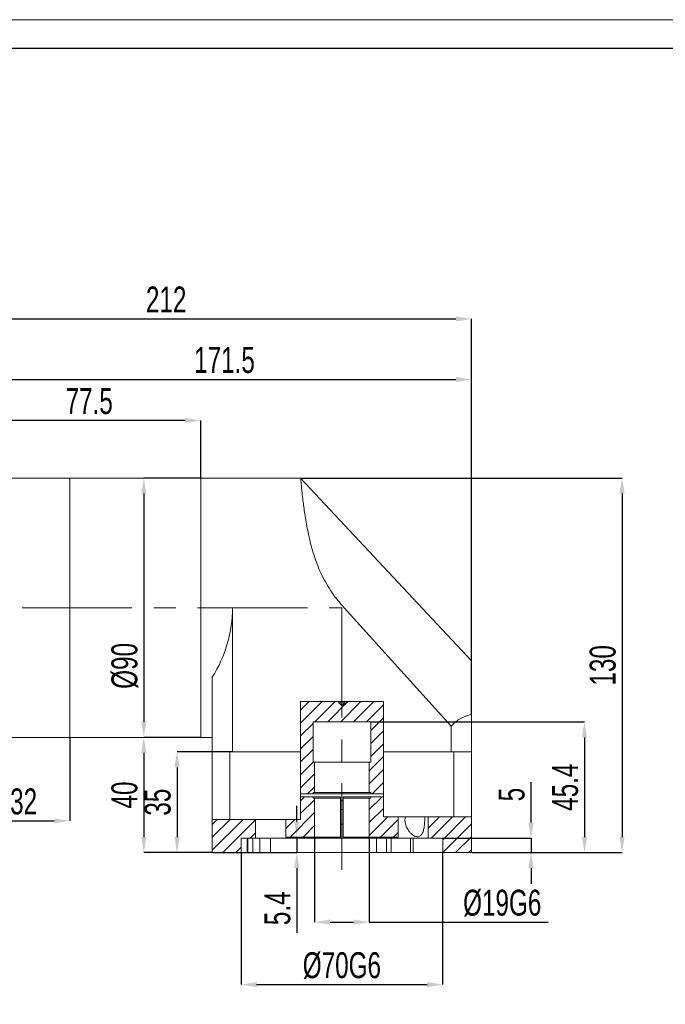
# Model space of a CAD drawing. Header units: millimetres. Extents: x 0 to 279, y 0 to 197.
# Tile 3 of 4: x 104 to 178, y 83 to 197. Entities that reach past the tile are written whole.
import ezdxf

# ---------------------------------------------------------------- set-up
doc = ezdxf.new("R2010")
doc.units = ezdxf.units.MM
doc.linetypes.add('CENTER2', pattern=[28.575, 19.05, -3.175, 3.175, -3.175])
doc.linetypes.add('CENTERX2', pattern=[20.32, 12.7, -2.54, 2.54, -2.54])
doc.layers.add('3中心线层', color=1, linetype='CENTER2')
doc.layers.add('6文字层', color=3, linetype='Continuous')
doc.layers.add('图框_外框线', color=7, linetype='Continuous', lineweight=18)
doc.styles.add('SLDTEXTSTYLE1', font='TXT', dxfattribs={"width": 0.7})
doc.dimstyles.new('SLDDIMSTYLE3', dxfattribs={"dimtxt": 3, "dimasz": 1.8, "dimexe": 0, "dimexo": 0.0625, "dimgap": 0.75, "dimtad": 1, "dimlfac": 3, "dimrnd": 1e-09, "dimzin": 12, "dimdsep": 46, "dimtxsty": 'SLDTEXTSTYLE1', "dimsah": 1, "dimcen": 0.09, "dimadec": 0, "dimazin": 3, "dimtfac": 1, "dimtofl": 0, "dimtmove": 0, "dimatfit": 3, "dimfxl": 1, "dimfrac": 2, "dimtolj": 1, "dimtzin": 12, "dimarcsym": 0})
doc.dimstyles.new('SLDDIMSTYLE6', dxfattribs={"dimtxt": 3, "dimasz": 1.8, "dimexe": 0, "dimexo": 0.0625, "dimgap": 0.75, "dimtad": 1, "dimlfac": 3, "dimrnd": 1e-09, "dimzin": 12, "dimdsep": 46, "dimtxsty": 'SLDTEXTSTYLE1', "dimsah": 1, "dimcen": 0.09, "dimadec": 0, "dimazin": 3, "dimtfac": 1, "dimtmove": 0, "dimatfit": 0, "dimfxl": 1, "dimfrac": 2, "dimtolj": 1, "dimtzin": 12, "dimarcsym": 0})
doc.dimstyles.new('SLDDIMSTYLE7', dxfattribs={"dimtxt": 3, "dimasz": 1.8, "dimexe": 0, "dimexo": 0.0625, "dimgap": 0.75, "dimtad": 1, "dimlfac": 3, "dimrnd": 1e-09, "dimzin": 12, "dimdsep": 46, "dimtxsty": 'SLDTEXTSTYLE1', "dimsah": 1, "dimcen": 0.09, "dimadec": 0, "dimazin": 3, "dimtfac": 1, "dimtofl": 0, "dimtmove": 0, "dimatfit": 3, "dimfxl": 1, "dimfrac": 2, "dimtolj": 1, "dimarcsym": 0})
doc.dimstyles.new('SLDDIMSTYLE8', dxfattribs={"dimtxt": 3, "dimasz": 1.8, "dimexe": 0, "dimexo": 0.0625, "dimgap": 0.75, "dimtad": 1, "dimlfac": 3, "dimrnd": 1e-09, "dimzin": 12, "dimdsep": 46, "dimtxsty": 'SLDTEXTSTYLE1', "dimsah": 1, "dimcen": 0.09, "dimadec": 0, "dimazin": 3, "dimtfac": 1, "dimtofl": 0, "dimtmove": 0, "dimatfit": 3, "dimfxl": 1, "dimfrac": 2, "dimtolj": 1, "dimarcsym": 0})
pattern_1 = [(45, (-16.042, 0.8772), (-0.7483547, 0.7483547), [])]

# ---------------------------------------------------------------- blocks, each defined once
blk = doc.blocks.new('*D66')
at = {"layer": '6文字层', "color": 0, "lineweight": -2}
for p, q in [((85.37, 132.51), (85.37, 162.52)), ((87.17, 162.52), (154.24, 162.52)), ((156.04, 116.8), (156.04, 162.52))]:
    blk.add_line(p, q, dxfattribs=at)
at = {"layer": '6文字层', "color": 0}
for points in [[(87.17, 162.82), (87.17, 162.22), (85.37, 162.52)], [(154.24, 162.22), (154.24, 162.82), (156.04, 162.52)]]:
    blk.add_solid(points, dxfattribs=at)
at = {"layer": 'Defpoints', "color": 0}
for p in [(156.04, 162.52), (85.37, 132.44), (156.04, 116.74)]:
    blk.add_point(p, dxfattribs=at)
at = {"layer": '6文字层', "color": 0, "insert": (120.7, 166.27), "char_height": 3, "attachment_point": 2, "style": 'SLDTEXTSTYLE1'}
blk.add_mtext('\\A1;212', dxfattribs=at)
blk = doc.blocks.new('*D67')
at = {"layer": '6文字层', "color": 0, "lineweight": -2}
for p, q in [((98.87, 144.17), (98.87, 150.77)), ((122.9, 150.77), (100.67, 150.77)), ((124.7, 144.17), (124.7, 150.77))]:
    blk.add_line(p, q, dxfattribs=at)
at = {"layer": '6文字层', "color": 0}
for points in [[(100.67, 151.07), (100.67, 150.47), (98.87, 150.77)], [(122.9, 150.47), (122.9, 151.07), (124.7, 150.77)]]:
    blk.add_solid(points, dxfattribs=at)
at = {"layer": 'Defpoints', "color": 0}
for p in [(98.87, 150.77), (98.87, 144.11), (124.7, 144.11)]:
    blk.add_point(p, dxfattribs=at)
at = {"layer": '6文字层', "color": 0, "insert": (111.79, 154.52), "char_height": 3, "attachment_point": 2, "style": 'SLDTEXTSTYLE1'}
blk.add_mtext('\\A1;77.5', dxfattribs=at)
blk = doc.blocks.new('*D68')
at = {"layer": '6文字层', "color": 0, "lineweight": -2}
for p, q in [((98.87, 144.17), (98.87, 155.52)), ((100.67, 155.52), (154.24, 155.52)), ((156.04, 116.8), (156.04, 155.52))]:
    blk.add_line(p, q, dxfattribs=at)
at = {"layer": '6文字层', "color": 0}
for points in [[(100.67, 155.82), (100.67, 155.22), (98.87, 155.52)], [(154.24, 155.22), (154.24, 155.82), (156.04, 155.52)]]:
    blk.add_solid(points, dxfattribs=at)
at = {"layer": 'Defpoints', "color": 0}
for p in [(156.04, 155.52), (98.87, 144.11), (156.04, 116.74)]:
    blk.add_point(p, dxfattribs=at)
at = {"layer": '6文字层', "color": 0, "insert": (127.45, 159.27), "char_height": 3, "attachment_point": 2, "style": 'SLDTEXTSTYLE1'}
blk.add_mtext('\\A1;171.5', dxfattribs=at)
blk = doc.blocks.new('*D75')
at = {"layer": '6文字层', "color": 0, "lineweight": -2}
for p, q in [((98.87, 114.05), (98.87, 104.45)), ((109.54, 114.05), (109.54, 104.45)), ((100.67, 104.45), (107.74, 104.45))]:
    blk.add_line(p, q, dxfattribs=at)
at = {"layer": '6文字层', "color": 0}
for points in [[(100.67, 104.75), (100.67, 104.15), (98.87, 104.45)], [(107.74, 104.15), (107.74, 104.75), (109.54, 104.45)]]:
    blk.add_solid(points, dxfattribs=at)
at = {"layer": 'Defpoints', "color": 0}
for p in [(98.87, 114.11), (109.54, 114.11), (109.54, 104.45)]:
    blk.add_point(p, dxfattribs=at)
at = {"layer": '6文字层', "color": 0, "insert": (104.2, 108.2), "char_height": 3, "attachment_point": 2, "style": 'SLDTEXTSTYLE1'}
blk.add_mtext('\\A1;32', dxfattribs=at)
blk = doc.blocks.new('*D76')
at = {"layer": '6文字层', "color": 0, "lineweight": -2}
for p, q in [((124.64, 114.11), (118.11, 114.11)), ((118.11, 112.31), (118.11, 102.58)), ((125.98, 100.78), (118.11, 100.78))]:
    blk.add_line(p, q, dxfattribs=at)
at = {"layer": '6文字层', "color": 0}
for points in [[(118.41, 112.31), (117.81, 112.31), (118.11, 114.11)], [(117.81, 102.58), (118.41, 102.58), (118.11, 100.78)]]:
    blk.add_solid(points, dxfattribs=at)
at = {"layer": 'Defpoints', "color": 0}
for p in [(124.7, 114.11), (118.11, 100.78), (126.04, 100.78)]:
    blk.add_point(p, dxfattribs=at)
at = {"layer": '6文字层', "color": 0, "insert": (114.36, 107.44), "char_height": 3, "attachment_point": 2, "rotation": 90, "style": 'SLDTEXTSTYLE1'}
blk.add_mtext('\\A1;40', dxfattribs=at)
blk = doc.blocks.new('*D77')
at = {"layer": '6文字层', "color": 0, "lineweight": -2}
for p, q in [((128.31, 112.44), (121.96, 112.44)), ((121.96, 110.64), (121.96, 102.58)), ((125.98, 100.78), (121.96, 100.78))]:
    blk.add_line(p, q, dxfattribs=at)
at = {"layer": '6文字层', "color": 0}
for points in [[(122.26, 110.64), (121.66, 110.64), (121.96, 112.44)], [(121.66, 102.58), (122.26, 102.58), (121.96, 100.78)]]:
    blk.add_solid(points, dxfattribs=at)
at = {"layer": 'Defpoints', "color": 0}
for p in [(128.37, 112.44), (121.96, 100.78), (126.04, 100.78)]:
    blk.add_point(p, dxfattribs=at)
at = {"layer": '6文字层', "color": 0, "insert": (118.21, 106.61), "char_height": 3, "attachment_point": 2, "rotation": 90, "style": 'SLDTEXTSTYLE1'}
blk.add_mtext('\\A1;35', dxfattribs=at)
blk = doc.blocks.new('*D78')
at = {"layer": '6文字层', "color": 0, "lineweight": -2}
for p, q in [((136.33, 144.11), (173.47, 144.11)), ((173.47, 142.31), (173.47, 102.58)), ((156.1, 100.78), (173.47, 100.78))]:
    blk.add_line(p, q, dxfattribs=at)
at = {"layer": '6文字层', "color": 0}
for points in [[(173.77, 142.31), (173.17, 142.31), (173.47, 144.11)], [(173.17, 102.58), (173.77, 102.58), (173.47, 100.78)]]:
    blk.add_solid(points, dxfattribs=at)
at = {"layer": 'Defpoints', "color": 0}
for p in [(136.26, 144.11), (156.04, 100.78), (173.47, 100.78)]:
    blk.add_point(p, dxfattribs=at)
at = {"layer": '6文字层', "color": 0, "insert": (169.72, 122.44), "char_height": 3, "attachment_point": 2, "rotation": 90, "style": 'SLDTEXTSTYLE1'}
blk.add_mtext('\\A1;130', dxfattribs=at)
blk = doc.blocks.new('*D79')
at = {"layer": '6文字层', "color": 0, "lineweight": -2}
for p, q in [((144.43, 115.91), (169.12, 115.91)), ((169.12, 114.11), (169.12, 102.58)), ((156.1, 100.78), (169.12, 100.78))]:
    blk.add_line(p, q, dxfattribs=at)
at = {"layer": '6文字层', "color": 0}
for points in [[(169.42, 114.11), (168.82, 114.11), (169.12, 115.91)], [(168.82, 102.58), (169.42, 102.58), (169.12, 100.78)]]:
    blk.add_solid(points, dxfattribs=at)
at = {"layer": 'Defpoints', "color": 0}
for p in [(144.37, 115.91), (156.04, 100.78), (169.12, 100.78)]:
    blk.add_point(p, dxfattribs=at)
at = {"layer": '6文字层', "color": 0, "insert": (165.37, 108.34), "char_height": 3, "attachment_point": 2, "rotation": 90, "style": 'SLDTEXTSTYLE1'}
blk.add_mtext('\\A1;45.4', dxfattribs=at)
blk = doc.blocks.new('*D80')
at = {"layer": '6文字层', "color": 0, "lineweight": -2}
for p, q in [((162.93, 104.24), (162.93, 108.94)), ((152.77, 102.44), (162.93, 102.44)), ((162.93, 102.44), (162.93, 100.78)), ((156.1, 100.78), (162.93, 100.78)), ((162.93, 98.98), (162.93, 97.18))]:
    blk.add_line(p, q, dxfattribs=at)
at = {"layer": '6文字层', "color": 0}
for points in [[(162.63, 104.24), (163.23, 104.24), (162.93, 102.44)], [(163.23, 98.98), (162.63, 98.98), (162.93, 100.78)]]:
    blk.add_solid(points, dxfattribs=at)
at = {"layer": 'Defpoints', "color": 0}
for p in [(152.7, 102.44), (156.04, 100.78), (162.93, 100.78)]:
    blk.add_point(p, dxfattribs=at)
at = {"layer": '6文字层', "color": 0, "insert": (159.18, 107.49), "char_height": 3, "attachment_point": 2, "rotation": 90, "style": 'SLDTEXTSTYLE1'}
blk.add_mtext('\\A1;5', dxfattribs=at)
blk = doc.blocks.new('*D81')
at = {"layer": '6文字层', "color": 0, "lineweight": -2}
for p, q in [((135.82, 104.38), (135.82, 106.18)), ((134.6, 102.58), (135.82, 102.58)), ((135.82, 102.58), (135.82, 100.78)), ((126.1, 100.78), (135.82, 100.78)), ((135.82, 98.98), (135.82, 91.48))]:
    blk.add_line(p, q, dxfattribs=at)
at = {"layer": '6文字层', "color": 0}
for points in [[(135.52, 104.38), (136.12, 104.38), (135.82, 102.58)], [(136.12, 98.98), (135.52, 98.98), (135.82, 100.78)]]:
    blk.add_solid(points, dxfattribs=at)
at = {"layer": 'Defpoints', "color": 0}
for p in [(134.54, 102.58), (126.04, 100.78), (135.82, 100.78)]:
    blk.add_point(p, dxfattribs=at)
at = {"layer": '6文字层', "color": 0, "insert": (132.07, 94.33), "char_height": 3, "attachment_point": 2, "rotation": 90, "style": 'SLDTEXTSTYLE1'}
blk.add_mtext('\\A1;5.4', dxfattribs=at)
blk = doc.blocks.new('*D82')
at = {"layer": '6文字层', "color": 0, "lineweight": -2}
for p, q in [((137.87, 102.52), (137.87, 92.73)), ((144.2, 102.52), (144.2, 92.73)), ((139.67, 92.73), (142.4, 92.73)), ((144.2, 92.73), (164.9, 92.73))]:
    blk.add_line(p, q, dxfattribs=at)
at = {"layer": '6文字层', "color": 0}
for points in [[(139.67, 93.03), (139.67, 92.43), (137.87, 92.73)], [(142.4, 92.43), (142.4, 93.03), (144.2, 92.73)]]:
    blk.add_solid(points, dxfattribs=at)
at = {"layer": 'Defpoints', "color": 0}
for p in [(137.87, 102.58), (144.2, 102.58), (144.2, 92.73)]:
    blk.add_point(p, dxfattribs=at)
at = {"layer": '6文字层', "color": 0, "insert": (159.6, 96.48), "char_height": 3, "attachment_point": 2, "style": 'SLDTEXTSTYLE1'}
blk.add_mtext('\\A1;%%c19G6', dxfattribs=at)
blk = doc.blocks.new('*D83')
at = {"layer": '6文字层', "color": 0, "lineweight": -2}
for p, q in [((129.37, 100.72), (129.37, 85.5)), ((152.7, 100.72), (152.7, 85.5)), ((131.17, 85.5), (150.9, 85.5))]:
    blk.add_line(p, q, dxfattribs=at)
at = {"layer": '6文字层', "color": 0}
for points in [[(131.17, 85.8), (131.17, 85.2), (129.37, 85.5)], [(150.9, 85.2), (150.9, 85.8), (152.7, 85.5)]]:
    blk.add_solid(points, dxfattribs=at)
at = {"layer": 'Defpoints', "color": 0}
for p in [(129.37, 100.78), (152.7, 100.78), (152.7, 85.5)]:
    blk.add_point(p, dxfattribs=at)
at = {"layer": '6文字层', "color": 0, "insert": (141.04, 89.25), "char_height": 3, "attachment_point": 2, "style": 'SLDTEXTSTYLE1'}
blk.add_mtext('\\A1;%%c70G6', dxfattribs=at)
blk = doc.blocks.new('*D85')
at = {"layer": '6文字层', "color": 0, "lineweight": -2}
for p, q in [((124.64, 144.11), (118.11, 144.11)), ((118.11, 142.31), (118.11, 115.91)), ((124.64, 114.11), (118.11, 114.11))]:
    blk.add_line(p, q, dxfattribs=at)
at = {"layer": '6文字层', "color": 0}
for points in [[(118.41, 142.31), (117.81, 142.31), (118.11, 144.11)], [(117.81, 115.91), (118.41, 115.91), (118.11, 114.11)]]:
    blk.add_solid(points, dxfattribs=at)
at = {"layer": 'Defpoints', "color": 0}
for p in [(124.7, 144.11), (118.11, 114.11), (124.7, 114.11)]:
    blk.add_point(p, dxfattribs=at)
at = {"layer": '6文字层', "color": 0, "insert": (114.36, 122.38), "char_height": 3, "attachment_point": 2, "rotation": 90, "style": 'SLDTEXTSTYLE1'}
blk.add_mtext('\\A1;%%c90', dxfattribs=at)

msp = doc.modelspace()

# ---------------------------------------------------------------- hatches: boundary and pattern name
at = {"linetype": 'Continuous', "lineweight": 0}
h = msp.add_hatch(dxfattribs=at)
h.set_pattern_fill('ANSI31', scale=0.333333, style=0)
h.set_pattern_definition(pattern_1)
edge = h.paths.add_edge_path(flags=0)
edge.add_line((136.262706, 107.577979), (137.704719, 107.577979))
edge.add_line((137.704719, 107.577979), (137.704719, 107.744646))
edge.add_line((137.704719, 107.744646), (137.871386, 107.744646))
edge.add_line((137.871386, 107.744646), (137.871386, 111.244646))
edge.add_line((137.871386, 111.244646), (137.704719, 111.244646))
edge.add_line((137.704719, 111.244646), (137.704719, 115.911312))
edge.add_line((137.704719, 115.911312), (144.371378, 115.911312))
edge.add_line((144.371378, 115.911312), (144.371378, 111.244646))
edge.add_line((144.371378, 111.244646), (144.204711, 111.244646))
edge.add_line((144.204711, 111.244646), (144.204711, 107.744646))
edge.add_line((144.204711, 107.744646), (144.371378, 107.744646))
edge.add_line((144.371378, 107.744646), (144.371378, 107.577979))
edge.add_line((144.371378, 107.577979), (145.850991, 107.577979))
edge.add_line((145.850991, 107.577979), (145.850991, 118.249936))
edge.add_line((145.850991, 118.249936), (141.371339, 118.249936))
edge.add_line((141.371339, 118.249936), (141.371339, 118.111312))
edge.add_spline(control_points=[(141.371339, 118.111312), (141.351568, 118.091544), (141.331797, 118.071775), (141.312025, 118.052008), (141.222897, 117.962897), (141.145812, 117.859468), (141.043622, 117.7857), (141.042389, 117.784809), (141.041066, 117.783952), (141.039601, 117.783543), (141.038906, 117.783349), (141.038161, 117.783275), (141.037444, 117.783356), (141.036729, 117.783436), (141.036026, 117.783661), (141.03537, 117.783956), (141.032921, 117.785053), (141.030852, 117.786884), (141.028822, 117.788641), (141.020857, 117.795534), (141.013484, 117.803087), (141.005985, 117.810485), (140.976023, 117.840039), (140.94632, 117.869854), (140.916547, 117.899598), (140.845929, 117.970148), (140.775346, 118.040733), (140.704758, 118.111312)], knot_values=[0.0053614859, 0.0053614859, 0.0053614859, 0.0053614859, 0.0056131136, 0.0056131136, 0.0056131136, 0.0067474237, 0.0067474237, 0.0067474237, 0.0067610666, 0.0067610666, 0.0067610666, 0.0067674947, 0.0067674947, 0.0067674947, 0.0067738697, 0.0067738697, 0.0067738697, 0.0067978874, 0.0067978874, 0.0067978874, 0.0068918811, 0.0068918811, 0.0068918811, 0.0072673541, 0.0072673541, 0.0072673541, 0.0081579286, 0.0081579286, 0.0081579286, 0.0081579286], weights=[1, 1, 1, 1, 1, 1, 1, 1, 1, 1, 1, 1, 1, 1, 1, 1, 1, 1, 1, 1, 1, 1, 1, 1, 1, 1, 1, 1], degree=3, periodic=0)
edge.add_line((140.704758, 118.111312), (140.704758, 118.249936))
edge.add_line((140.704758, 118.249936), (136.262706, 118.249936))
edge.add_line((136.262706, 118.249936), (136.262706, 107.577979))
h = msp.add_hatch(dxfattribs=at)
h.set_pattern_fill('ANSI31', scale=0.333333, style=0)
h.set_pattern_definition(pattern_1)
h.paths.add_polyline_path([(134.538048, 102.577979), (137.871386, 102.577979), (137.871386, 107.077979), (137.704719, 107.077979), (137.704719, 107.244646), (136.262706, 107.244646), (136.262706, 104.611312), (134.538051, 104.611312)], flags=0)
h = msp.add_hatch(dxfattribs=at)
h.set_pattern_fill('ANSI31', scale=0.333333, style=0)
h.set_pattern_definition(pattern_1)
h.paths.add_polyline_path([(147.538046, 104.911312), (145.850991, 104.911312), (145.850991, 107.244646), (144.371378, 107.244646), (144.371378, 107.077979), (144.204711, 107.077979), (144.204711, 102.577979), (147.538048, 102.577979)], flags=0)
h = msp.add_hatch(dxfattribs=at)
h.set_pattern_fill('ANSI31', scale=0.333333, style=0)
h.set_pattern_definition(pattern_1)
h.paths.add_polyline_path([(151.038047, 102.444646), (152.704714, 102.444646), (152.704714, 100.777979), (156.038048, 100.777979), (156.038048, 104.911312), (151.038047, 104.911312)], flags=0)
h = msp.add_hatch(dxfattribs=at)
h.set_pattern_fill('ANSI31', scale=0.333333, style=0)
h.set_pattern_definition(pattern_1)
h.paths.add_polyline_path([(131.03805, 104.611312), (126.038048, 104.611312), (126.038048, 100.777979), (129.371383, 100.777979), (129.371383, 102.444646), (131.03805, 102.444646)], flags=0)

# ---------------------------------------------------------------- linework, layer by layer
at = {"color": 7, "linetype": 'Continuous', "lineweight": 15}
for p, q in [((109.538048, 144.111312), (98.871382, 144.111312)), ((124.704715, 144.111312), (109.538048, 144.111312)), ((109.538048, 144.111312), (109.538048, 126.464648)), ((109.538048, 144.111312), (109.538048, 114.111312)), ((136.263154, 144.111312), (124.704715, 144.111312)), ((124.704715, 144.111312), (124.704715, 126.464648)), ((124.704715, 114.111312), (124.704715, 144.111312)), ((156.0436, 122.950335), (136.265494, 144.108309)), ((128.371382, 129.111312), (128.371382, 112.444646)), ((153.704715, 115.403638), (141.286275, 129.111312)), ((109.538048, 126.464648), (109.538048, 114.111312)), ((124.704715, 126.464648), (124.704715, 114.111312)), ((126.038048, 112.444646), (126.038048, 121.076665)), ((136.262706, 118.249936), (145.850991, 118.249936)), ((136.262706, 112.444646), (136.262706, 118.249936)), ((140.704758, 118.111312), (140.704758, 118.249936)), ((140.704758, 118.111312), (141.371339, 118.111312)), ((141.371339, 118.249936), (141.371339, 118.111312)), ((145.850991, 118.249936), (145.850991, 112.444646)), ((156.038048, 116.741171), (156.038048, 112.444646)), ((137.704719, 115.911312), (144.371378, 115.911312)), ((137.704719, 111.244646), (137.704719, 115.911312)), ((144.371378, 115.911312), (144.371378, 111.244646)), ((153.704715, 112.444646), (153.704715, 115.403638)), ((98.871382, 114.111312), (109.538048, 114.111312)), ((109.538048, 114.111312), (124.704715, 114.111312)), ((124.704715, 114.111312), (126.038048, 114.111312)), ((128.062644, 112.444646), (126.038048, 112.444646)), ((126.038048, 104.611312), (126.038048, 112.444646)), ((128.062644, 112.444646), (128.062644, 104.611312)), ((136.262706, 112.444646), (128.062644, 112.444646)), ((136.262706, 112.444646), (128.371382, 112.444646)), ((136.262706, 112.444646), (136.262706, 104.611312)), ((154.013453, 112.444646), (145.850991, 112.444646)), ((145.850991, 104.911312), (145.850991, 112.444646)), ((153.704715, 112.444646), (145.850991, 112.444646)), ((154.013453, 104.911312), (154.013453, 112.444646)), ((156.038048, 112.444646), (154.013453, 112.444646)), ((156.038048, 112.444646), (156.038048, 104.911312)), ((137.871386, 111.244646), (137.704719, 111.244646)), ((144.204711, 111.244646), (137.871386, 111.244646)), ((137.871386, 107.744646), (137.871386, 111.244646)), ((144.204711, 111.244646), (144.204711, 107.744646)), ((144.371378, 111.244646), (144.204711, 111.244646)), ((136.262706, 107.577979), (137.704719, 107.577979)), ((136.262706, 107.244646), (137.704719, 107.244646)), ((137.704719, 107.577979), (137.704719, 107.744646)), ((137.704719, 107.744646), (137.871386, 107.744646)), ((137.704719, 107.577979), (144.371378, 107.577979)), ((137.704719, 107.077979), (137.704719, 107.244646)), ((137.704719, 107.244646), (140.871382, 107.244646)), ((144.204711, 107.744646), (137.871386, 107.744646)), ((140.871382, 107.244646), (140.871382, 107.077979)), ((141.204715, 107.077979), (141.204715, 107.244646)), ((141.204715, 107.244646), (144.371378, 107.244646)), ((144.204711, 107.744646), (144.371378, 107.744646)), ((144.371378, 107.744646), (144.371378, 107.577979)), ((144.371378, 107.577979), (145.850991, 107.577979)), ((144.371378, 107.244646), (144.371378, 107.077979)), ((144.371378, 107.244646), (145.850991, 107.244646)), ((137.871386, 107.077979), (137.704719, 107.077979)), ((140.871382, 107.077979), (137.871386, 107.077979)), ((137.871386, 102.577979), (137.871386, 107.077979)), ((140.871382, 107.077979), (140.871382, 102.577979)), ((140.871382, 106.777979), (141.204715, 106.777979)), ((141.204715, 102.577979), (141.204715, 107.077979)), ((144.204711, 107.077979), (141.204715, 107.077979)), ((144.204711, 107.077979), (144.204711, 102.577979)), ((144.371378, 107.077979), (144.204711, 107.077979)), ((141.204715, 105.744646), (140.871382, 105.744646)), ((154.013453, 104.911312), (145.850991, 104.911312)), ((147.538046, 104.911312), (147.538048, 102.577979)), ((151.038047, 102.444646), (151.038047, 104.911312)), ((154.013453, 104.911312), (156.038048, 104.911312)), ((156.038048, 100.777979), (156.038048, 104.911312)), ((126.038048, 104.611312), (128.062644, 104.611312)), ((126.038048, 104.611312), (126.038048, 100.777979)), ((136.262706, 104.611312), (128.062644, 104.611312)), ((131.03805, 104.611312), (131.03805, 102.444646)), ((134.538048, 102.577979), (134.538051, 104.611312)), ((140.871382, 104.077979), (141.204715, 104.077979)), ((137.871386, 102.577979), (134.538048, 102.577979)), ((140.871382, 102.577979), (137.871386, 102.577979)), ((144.204711, 102.577979), (141.204715, 102.577979)), ((147.538048, 102.577979), (144.204711, 102.577979)), ((129.371383, 102.444646), (129.371383, 100.777979)), ((131.03805, 102.444646), (129.371383, 102.444646)), ((130.077627, 100.777979), (130.077627, 102.444646)), ((130.138163, 100.777979), (130.138163, 102.444646)), ((130.724149, 102.444646), (130.724149, 100.777979)), ((131.03805, 102.444646), (151.038047, 102.444646)), ((131.538101, 100.777979), (131.538101, 102.444646)), ((132.782978, 102.444646), (132.782978, 100.777979)), ((145.035583, 100.777979), (145.035583, 102.444646)), ((146.22162, 102.444646), (146.22162, 100.777979)), ((146.740165, 102.444646), (146.740165, 100.777979)), ((148.988768, 102.444646), (148.988768, 100.777979)), ((149.282133, 102.444646), (149.282133, 100.777979)), ((152.704714, 102.444646), (151.038047, 102.444646)), ((152.704714, 100.777979), (152.704714, 102.444646)), ((129.371383, 100.777979), (126.038048, 100.777979)), ((129.371383, 100.777979), (130.077627, 100.777979)), ((130.138163, 100.777979), (130.077627, 100.777979)), ((130.138163, 100.777979), (130.724149, 100.777979)), ((130.724149, 100.777979), (131.538101, 100.777979)), ((132.782978, 100.777979), (131.538101, 100.777979)), ((132.782978, 100.777979), (145.035583, 100.777979)), ((146.22162, 100.777979), (145.035583, 100.777979)), ((146.22162, 100.777979), (146.740165, 100.777979)), ((146.740165, 100.777979), (148.988768, 100.777979)), ((149.282133, 100.777979), (148.988768, 100.777979)), ((149.282133, 100.777979), (152.704714, 100.777979)), ((156.038048, 100.777979), (152.704714, 100.777979))]:
    msp.add_line(p, q, dxfattribs=at)
msp.add_arc((113.371382, 129.111312), 15, 327.61246147, 0, dxfattribs=at)
for points, knots in [([(136.263154, 144.106125), (136.263002, 144.107809), (136.261473, 144.124691), (136.267683, 144.055487), (136.282721, 143.891241), (136.308626, 143.61384), (136.345098, 143.239451), (136.393948, 142.760267), (136.456744, 142.184427), (136.534406, 141.52292), (136.630243, 140.777587), (136.748991, 139.943686), (136.894943, 139.038291), (137.071409, 138.079728), (137.287767, 137.069612), (137.557254, 136.003087), (137.883765, 134.92824), (138.270454, 133.874722), (138.72314, 132.845497), (139.267028, 131.822127), (139.886677, 130.848612), (140.560165, 129.94044), (141.043694, 129.388309), (141.286275, 129.111312)], [0, 0, 0, 0, 0.0057359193, 0.0575235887, 0.1093112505, 0.1596996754, 0.210088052, 0.2619438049, 0.3137993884, 0.3641201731, 0.4144405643, 0.4662487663, 0.5180558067, 0.5678875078, 0.6177162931, 0.6691828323, 0.7206418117, 0.7672254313, 0.8138031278, 0.8622373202, 0.9106764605, 0.9551874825, 1, 1, 1, 1]), ([(156.038048, 122.945146), (156.038048, 122.948529), (156.038048, 122.965214), (156.038048, 122.882074), (156.038048, 122.695576), (156.038048, 122.385619), (156.038048, 121.968176), (156.038048, 121.44855), (156.038048, 120.830145), (156.038048, 120.109033), (156.038048, 119.205394), (156.038048, 118.102811), (156.038048, 117.196769), (156.038048, 116.741171)], [0, 0, 0, 0, 0.022994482, 0.113394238, 0.2037940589, 0.2968175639, 0.3898418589, 0.480344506, 0.5708483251, 0.6638959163, 0.7569453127, 0.877781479, 1, 1, 1, 1]), ([(141.371339, 118.111312), (141.351373, 118.091733), (141.241406, 117.983891), (141.148213, 117.857651), (141.040465, 117.78352), (141.037423, 117.783199), (141.033445, 117.784543), (141.022788, 117.793892), (140.983673, 117.832469), (140.875574, 117.940582), (140.775296, 118.040809), (140.704758, 118.111312)], [0, 0, 0, 0, 0.08958862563, 0.49344124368, 0.49831508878, 0.50062785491, 0.50293391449, 0.51153312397, 0.54528816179, 0.68014246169, 1, 1, 1, 1]), ([(153.704715, 115.403638), (154.03556, 115.791483), (154.401964, 116.087197), (154.896632, 116.361845), (154.997721, 116.412113), (155.201893, 116.502752), (155.304763, 116.543077), (155.615526, 116.650311), (155.825571, 116.7035), (156.038048, 116.741171)], [0, 0, 0, 0, 0.5, 0.5, 0.625, 0.625, 0.75, 0.75, 1, 1, 1, 1]), ([(150.620025, 104.911312), (150.624406, 104.704935), (150.633376, 104.282409), (150.568789, 103.668601), (150.439768, 103.149212), (150.232172, 102.779396), (149.939887, 102.592159), (149.558459, 102.615348), (149.184074, 102.835375), (148.875009, 103.146929), (148.627661, 103.49166), (148.425464, 103.93834), (148.319488, 104.453851), (148.353769, 104.76869), (148.369298, 104.911312)], [0, 0, 0, 0, 0.0834728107, 0.1708978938, 0.2587117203, 0.3483068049, 0.4425295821, 0.5456284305, 0.6613261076, 0.724509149, 0.7876145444, 0.8714671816, 0.9417746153, 1, 1, 1, 1])]:
    msp.add_open_spline(points, degree=3, knots=knots, dxfattribs=at)
at = {"layer": '3中心线层', "linetype": 'CENTERX2', "lineweight": 0}
for p, q in [((83.701116, 129.111312), (141.038048, 129.111312)), ((141.038048, 129.111312), (141.038048, 98.777979))]:
    msp.add_line(p, q, dxfattribs=at)
at = {"layer": '图框_外框线', "color": 3}
msp.add_lwpolyline([(0, 0), (278.783652, 0), (278.783652, 197.139868), (0, 197.139868)], close=True, dxfattribs=at)
at = {"layer": '图框_外框线', "color": 3, "lineweight": 25}
msp.add_lwpolyline([(16.594265, 3.318853), (275.464799, 3.318853), (275.464799, 193.821015), (16.594265, 193.821015)], close=True, dxfattribs=at)

# ---------------------------------------------------------------- dimensions: what is measured, and where the dimension line sits
at = {"layer": '6文字层'}
for base, p1, p2, dimstyle, picture, middle in [((156.038048, 162.522636), (85.371382, 132.444646), (156.038048, 116.741171), 'SLDDIMSTYLE3', '*D66', (120.704715, 162.522636)), ((156.038048, 155.522636), (98.871382, 144.111312), (156.038048, 116.741171), 'SLDDIMSTYLE3', '*D68', (127.454715, 155.522636)), ((98.871382, 150.773385), (124.704715, 144.111312), (98.871382, 144.111312), 'SLDDIMSTYLE3', '*D67', (111.788048, 150.773385)), ((109.538048, 104.447284), (98.871382, 114.111312), (109.538048, 114.111312), 'SLDDIMSTYLE6', '*D75', (104.204715, 104.447284))]:
    dim = msp.add_linear_dim(base=base, p1=p1, p2=p2, dimstyle=dimstyle, dxfattribs=at)
    dim.commit()
    dim.dimension.update_dxf_attribs({"geometry": picture, "text_midpoint": middle, "dimtype": 160})
dim = msp.add_linear_dim(base=(118.10895, 114.111312), p1=(124.704715, 144.111312), p2=(124.704715, 114.111312), angle=90, text='%%c<>', dimstyle='SLDDIMSTYLE3', dxfattribs=at)
dim.commit()
dim.dimension.update_dxf_attribs({"geometry": '*D85', "text_midpoint": (118.10895, 122.384777), "dimtype": 160})
for base, p1, p2, dimstyle, picture, middle in [((173.473538, 100.777979), (136.262686, 144.111312), (156.038048, 100.777979), 'SLDDIMSTYLE3', '*D78', (173.473538, 122.444646)), ((169.116021, 100.777979), (144.371378, 115.911312), (156.038048, 100.777979), 'SLDDIMSTYLE3', '*D79', (169.116021, 108.344646)), ((118.10895, 100.777979), (124.704715, 114.111312), (126.038048, 100.777979), 'SLDDIMSTYLE3', '*D76', (118.10895, 107.444646)), ((121.964282, 100.777979), (128.371382, 112.444646), (126.038048, 100.777979), 'SLDDIMSTYLE3', '*D77', (121.964282, 106.611312)), ((162.927355, 100.777979), (152.704714, 102.444646), (156.038048, 100.777979), 'SLDDIMSTYLE6', '*D80', (162.927355, 107.494646)), ((135.815105, 100.777979), (134.538048, 102.577979), (126.038048, 100.777979), 'SLDDIMSTYLE6', '*D81', (135.815105, 94.327979))]:
    dim = msp.add_linear_dim(base=base, p1=p1, p2=p2, angle=90, dimstyle=dimstyle, dxfattribs=at)
    dim.commit()
    dim.dimension.update_dxf_attribs({"geometry": picture, "text_midpoint": middle, "dimtype": 160})
for base, p1, p2, dimstyle, picture, middle in [((144.204711, 92.733966), (137.871386, 102.577979), (144.204711, 102.577979), 'SLDDIMSTYLE7', '*D82', (159.599903, 92.733966)), ((152.704714, 85.495738), (129.371383, 100.777979), (152.704714, 100.777979), 'SLDDIMSTYLE8', '*D83', (141.038048, 85.495738))]:
    dim = msp.add_linear_dim(base=base, p1=p1, p2=p2, text='%%c<>G6', dimstyle=dimstyle, dxfattribs=at)
    dim.commit()
    dim.dimension.update_dxf_attribs({"geometry": picture, "text_midpoint": middle, "dimtype": 160})

doc.saveas('drawing.dxf')
